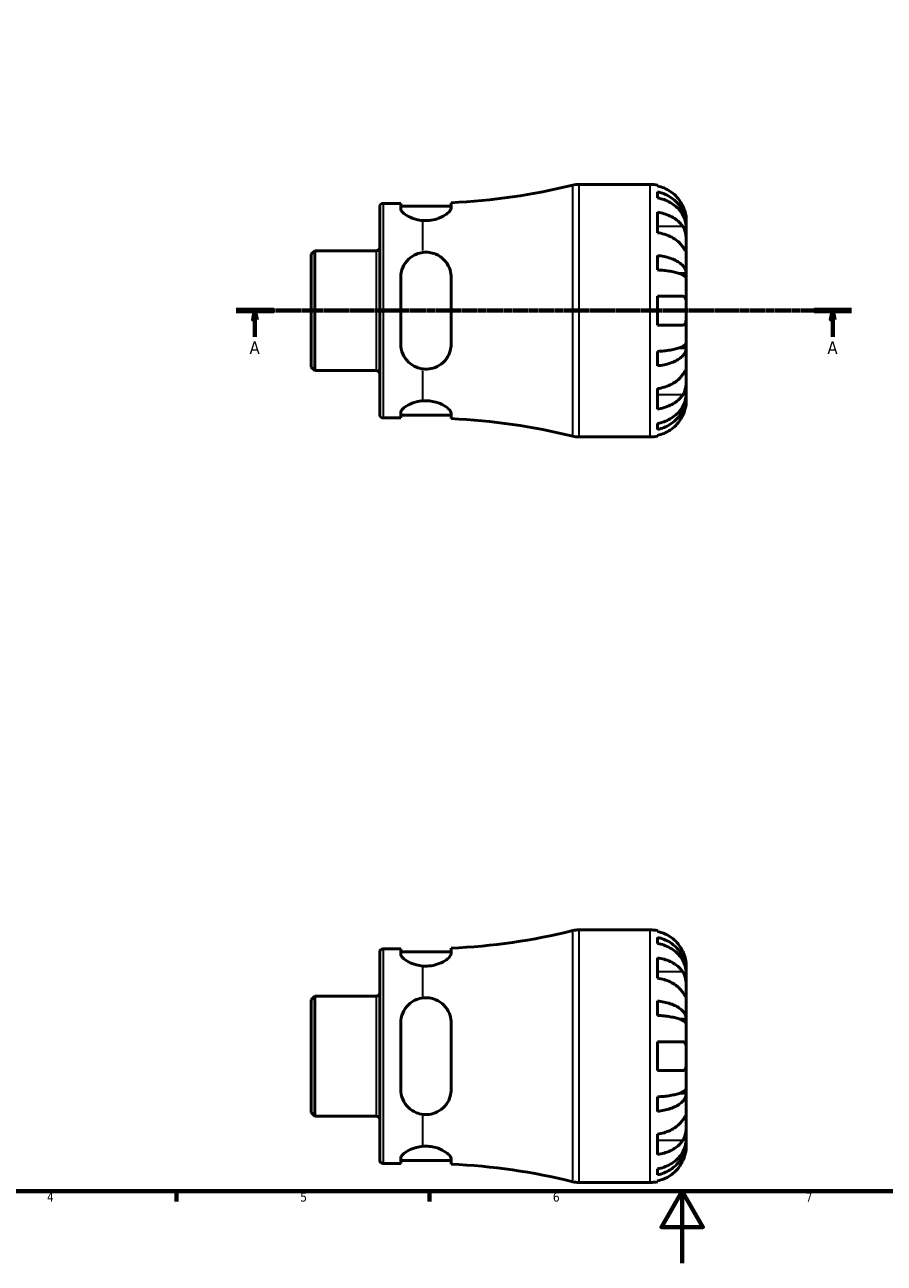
# Model space of a CAD drawing. Header units: millimetres. Extents: x 0 to 905, y 0 to 594.
# Tile 2 of 5: x 238 to 477, y 0 to 343. Entities that reach past the tile are written whole.
import ezdxf

# ---------------------------------------------------------------- set-up
doc = ezdxf.new("R2010")
doc.units = ezdxf.units.MM
doc.linetypes.add('CHAIN', pattern=[0.7087, 0.4724, -0.0591, 0.1181, -0.0591])
for name, color, linetype, lineweight in [('Border (ISO)', 7, 'Continuous', 70), ('Section Line (ISO)', 7, 'CHAIN', 70), ('Visible (ISO)', 7, 'Continuous', 50), ('Visible Narrow (ISO)', 7, 'Continuous', 35)]:
    doc.layers.add(name, color=color, linetype=linetype, lineweight=lineweight)
doc.styles.add('Label Text (ISO)', font='tahoma.ttf')
doc.styles.add('Note Text (ISO)', font='tahoma.ttf')

# ---------------------------------------------------------------- blocks, each defined once
blk = doc.blocks.new('Borders Default Border')
at = {"layer": 'Border (ISO)'}
for p, q in [((280.33, 20), (280.33, 17.1)), ((350.42, 20), (350.42, 17.1))]:
    blk.add_line(p, q, dxfattribs=at)
at = {"layer": 'Border (ISO)', "flags": 128}
for points in [[(20, 20), (20, 574), (821, 574), (821, 20), (20, 20)], [(420.5, 0), (420.5, 20), (414.73, 10), (426.27, 10), (420.5, 20)]]:
    blk.add_lwpolyline(points, dxfattribs=at)
at = {"layer": 'Border (ISO)', "color": 232, "true_color": 0xca0064, "char_height": 2.5, "attachment_point": 7, "style": 'Note Text (ISO)'}
for s, insert in [('4', (244.42, 17.1)), ('5', (314.64, 17.05)), ('6', (384.66, 17.05)), ('7', (454.77, 17.1))]:
    blk.add_mtext(s, dxfattribs=dict(at, insert=insert))
blk = doc.blocks.new('2dTransSection0')
at = {"layer": 'Section Line (ISO)', "linetype": 'CHAIN'}
blk.add_line((296.84, 264.06), (467.47, 264.06), dxfattribs=at)
at = {"layer": 'Section Line (ISO)', "linetype": 'Continuous', "lineweight": 140}
for p, q in [((296.84, 264.06), (307.26, 264.06)), ((457.05, 264.06), (467.47, 264.06))]:
    blk.add_line(p, q, dxfattribs=at)
at = {"layer": 'Section Line (ISO)', "linetype": 'Continuous'}
for p, q in [((302.05, 264.06), (301.55, 261.56)), ((301.55, 261.56), (302.55, 261.56)), ((302.05, 261.56), (302.05, 264.06)), ((302.55, 261.56), (302.05, 264.06)), ((302.05, 256.83), (302.05, 261.56)), ((462.26, 264.06), (461.76, 261.56)), ((461.76, 261.56), (462.76, 261.56)), ((462.26, 261.56), (462.26, 264.06)), ((462.76, 261.56), (462.26, 264.06)), ((462.26, 256.83), (462.26, 261.56))]:
    blk.add_line(p, q, dxfattribs=at)
at = {"layer": 'Section Line (ISO)', "linetype": 'Continuous', "flags": 128}
for points in [[(302.55, 261.56), (302.05, 264.06), (301.55, 261.56), (302.55, 261.56)], [(462.76, 261.56), (462.26, 264.06), (461.76, 261.56), (462.76, 261.56)]]:
    blk.add_lwpolyline(points, dxfattribs=at)
at = {"layer": 'Section Line (ISO)'}
for points in [[(302.55, 261.56), (302.05, 264.06), (301.55, 261.56), (302.55, 261.56)], [(462.76, 261.56), (462.26, 264.06), (461.76, 261.56), (462.76, 261.56)]]:
    blk.add_solid(points, dxfattribs=at)
at = {"layer": 'Section Line (ISO)', "char_height": 3.5, "attachment_point": 7, "style": 'Label Text (ISO)'}
for insert in [(300.57, 252.06), (460.77, 252.06)]:
    blk.add_mtext('A', dxfattribs=dict(at, insert=insert))

msp = doc.modelspace()

# ---------------------------------------------------------------- linework, layer by layer
at = {"layer": 'Visible (ISO)'}
for p, q in [((391.853, 299.055), (411.654, 299.055)), ((413.654, 298.853), (413.654, 298.622)), ((413.654, 296.972), (413.654, 295.312)), ((336.654, 235.23), (336.654, 292.88)), ((337.579, 293.805), (342.479, 293.805)), ((342.479, 293.805), (342.479, 292.347)), ((342.479, 293.005), (356.479, 293.005)), ((356.479, 292.533), (356.479, 293.982)), ((413.654, 291.326), (413.654, 285.67)), ((421.654, 287.447), (421.654, 289.055)), ((421.654, 287.447), (421.629, 287.447)), ((421.654, 286.834), (421.654, 287.447)), ((421.654, 281.733), (421.654, 286.834)), ((421.654, 274.356), (421.654, 281.733)), ((317.654, 279.682), (318.651, 280.68)), ((317.654, 248.428), (317.654, 279.682)), ((318.651, 280.68), (335.729, 280.68)), ((318.651, 280.68), (318.651, 247.431)), ((413.654, 279.35), (413.654, 275.342)), ((342.479, 273.255), (342.479, 254.855)), ((356.479, 254.855), (356.479, 273.255)), ((421.654, 274.356), (419.745, 274.356)), ((421.654, 272.878), (421.654, 274.356)), ((421.654, 264.055), (421.654, 272.878)), ((413.654, 268.055), (413.654, 260.055)), ((421.654, 255.232), (421.654, 264.055)), ((421.654, 253.754), (421.654, 255.232)), ((413.654, 252.769), (413.654, 248.76)), ((421.654, 253.754), (419.745, 253.754)), ((421.654, 246.378), (421.654, 253.754)), ((317.654, 248.428), (318.651, 247.431)), ((318.651, 247.431), (335.729, 247.431)), ((421.654, 241.276), (421.654, 246.378)), ((413.654, 242.441), (413.654, 236.784)), ((421.654, 240.664), (421.629, 240.664)), ((421.654, 240.664), (421.654, 241.276)), ((421.654, 239.055), (421.654, 240.664)), ((337.579, 234.305), (342.479, 234.305)), ((342.479, 235.763), (342.479, 234.305)), ((342.479, 235.105), (356.479, 235.105)), ((356.479, 234.129), (356.479, 235.578)), ((413.654, 232.799), (413.654, 231.138)), ((391.853, 229.055), (411.654, 229.055)), ((413.654, 229.488), (413.654, 229.257)), ((391.853, 92.401), (411.654, 92.401)), ((413.654, 92.199), (413.654, 91.968)), ((413.654, 90.318), (413.654, 88.657)), ((336.654, 28.576), (336.654, 86.226)), ((337.579, 87.151), (342.479, 87.151)), ((342.479, 87.151), (342.479, 85.693)), ((342.479, 86.351), (356.479, 86.351)), ((356.479, 85.878), (356.479, 87.328)), ((413.654, 84.672), (413.654, 79.015)), ((421.654, 80.792), (421.654, 82.401)), ((421.654, 80.792), (421.629, 80.792)), ((421.654, 80.18), (421.654, 80.792)), ((421.654, 75.079), (421.654, 80.18)), ((317.654, 73.028), (318.651, 74.025)), ((317.654, 41.774), (317.654, 73.028)), ((318.651, 74.025), (335.729, 74.025)), ((318.651, 74.025), (318.651, 40.776)), ((413.654, 72.696), (413.654, 68.687)), ((421.654, 67.702), (421.654, 75.079)), ((342.479, 66.601), (342.479, 48.201)), ((356.479, 48.201), (356.479, 66.601)), ((421.654, 67.702), (419.745, 67.702)), ((421.654, 66.224), (421.654, 67.702)), ((421.654, 57.401), (421.654, 66.224)), ((413.654, 61.401), (413.654, 53.401)), ((421.654, 48.578), (421.654, 57.401)), ((421.654, 47.1), (421.654, 48.578)), ((413.654, 46.114), (413.654, 42.106)), ((421.654, 47.1), (419.745, 47.1)), ((421.654, 39.723), (421.654, 47.1)), ((317.654, 41.774), (318.651, 40.776)), ((318.651, 40.776), (335.729, 40.776)), ((421.654, 34.622), (421.654, 39.723)), ((413.654, 35.787), (413.654, 30.13)), ((421.654, 34.01), (421.654, 34.622)), ((421.654, 34.01), (421.629, 34.01)), ((421.654, 32.401), (421.654, 34.01)), ((337.579, 27.651), (342.479, 27.651)), ((342.479, 29.109), (342.479, 27.651)), ((342.479, 28.451), (356.479, 28.451)), ((356.479, 27.474), (356.479, 28.923)), ((413.654, 26.145), (413.654, 24.484)), ((391.853, 22.401), (411.654, 22.401)), ((413.654, 22.834), (413.654, 22.603))]:
    msp.add_line(p, q, dxfattribs=at)
for centre, radius, start, end in [((348.654, 467.161), 173.356, 272.58711, 283.85834), ((391.853, 292.055), 7, 90, 103.85834), ((411.654, 289.055), 10, 78.46304, 90), ((337.579, 292.88), 0.925, 90, 180), ((335.729, 281.605), 0.925, 270, 0), ((335.729, 246.506), 0.925, 0, 90), ((337.579, 235.23), 0.925, 180, 270), ((348.654, 60.949), 173.356, 76.14166, 87.41289), ((391.853, 236.055), 7, 256.14166, 270), ((411.654, 239.055), 10, 270, 281.53696), ((348.654, 260.507), 173.356, 272.58711, 283.85834), ((391.853, 85.401), 7, 90, 103.85834), ((411.654, 82.401), 10, 78.46304, 90), ((337.579, 86.226), 0.925, 90, 180), ((335.729, 74.95), 0.925, 270, 0), ((335.729, 39.851), 0.925, 0, 90), ((337.579, 28.576), 0.925, 180, 270), ((348.654, -145.705), 173.356, 76.14166, 87.41289), ((391.853, 29.401), 7, 256.14166, 270), ((411.654, 32.401), 10, 270, 281.53696)]:
    msp.add_arc(centre, radius, start, end, dxfattribs=at)
for points, knots in [([(420.694, 293.055), (420.489, 293.494), (420.241, 293.938), (419.585, 294.925), (419.15, 295.449), (418.276, 296.326), (417.757, 296.761), (416.639, 297.512), (416.04, 297.827), (414.917, 298.294), (414.293, 298.491), (413.654, 298.622)], [4.90264375, 4.90264375, 4.90264375, 4.90264375, 5.04224508, 5.04224508, 5.22854914, 5.22854914, 5.41380406, 5.41380406, 5.59905898, 5.59905898, 5.77859995, 5.77859995, 5.77859995, 5.77859995]), ([(413.654, 296.972), (414.295, 296.845), (414.921, 296.654), (416.046, 296.202), (416.645, 295.897), (417.764, 295.172), (418.283, 294.752), (419.156, 293.905), (419.59, 293.4), (420.339, 292.313), (420.653, 291.731), (421.127, 290.621), (421.329, 289.991), (421.593, 288.705), (421.654, 288.048), (421.654, 287.447)], [0.1897184, 0.1897184, 0.1897184, 0.1897184, 0.3698032, 0.3698032, 0.5549844, 0.5549844, 0.7401655, 0.7401655, 0.9258164, 0.9258164, 1.1114673, 1.1114673, 1.2978252, 1.2978252, 1.484183, 1.484183, 1.484183, 1.484183]), ([(421.654, 286.834), (421.654, 287.369), (421.593, 287.954), (421.329, 289.099), (421.127, 289.659), (420.653, 290.647), (420.339, 291.165), (419.59, 292.133), (419.156, 292.582), (418.283, 293.336), (417.764, 293.71), (416.645, 294.355), (416.046, 294.626), (414.921, 295.028), (414.295, 295.199), (413.654, 295.312)], [4.4593823, 4.4593823, 4.4593823, 4.4593823, 4.6457401, 4.6457401, 4.832098, 4.832098, 5.0177489, 5.0177489, 5.2033998, 5.2033998, 5.388581, 5.388581, 5.5737621, 5.5737621, 5.753847, 5.753847, 5.753847, 5.753847]), ([(348.654, 289.039), (348.029, 289.087), (347.403, 289.192), (345.976, 289.555), (345.218, 289.862), (343.972, 290.517), (343.415, 290.916), (342.668, 291.683), (342.479, 292.049), (342.479, 292.347)], [0.0816161, 0.0816161, 0.0816161, 0.0816161, 0.2659237, 0.2659237, 0.5318473, 0.5318473, 0.8207988, 0.8207988, 1.1097502, 1.1097502, 1.1097502, 1.1097502]), ([(356.479, 292.533), (356.479, 292.524), (356.479, 292.515), (356.471, 292.303), (356.381, 292.077), (355.99, 291.504), (355.624, 291.145), (354.596, 290.399), (353.904, 290.012), (352.43, 289.442), (351.693, 289.237), (350.167, 289.01), (349.409, 288.981), (348.654, 289.039)], [-1.2447424, -1.2447424, -1.2447424, -1.2447424, -1.236165, -1.236165, -1.0407477, -1.0407477, -0.7723508, -0.7723508, -0.4726253, -0.4726253, -0.2286933, -0.2286933, 0, 0, 0, 0]), ([(421.654, 289.055), (421.654, 289.055), (421.654, 289.108), (421.65, 289.331), (421.644, 289.513), (421.601, 289.984), (421.566, 290.265), (421.453, 290.862), (421.383, 291.164), (421.232, 291.682), (421.166, 291.886), (421.025, 292.28), (420.951, 292.468), (420.816, 292.789), (420.756, 292.923), (420.694, 293.055)], [0, 0, 0, 0, 0.11274969, 0.11274969, 0.24046199, 0.24046199, 0.3630761, 0.3630761, 0.46982648, 0.46982648, 0.53680834, 0.53680834, 0.59738122, 0.59738122, 0.64072731, 0.64072731, 0.64072731, 0.64072731]), ([(413.654, 291.326), (414.293, 291.234), (414.917, 291.094), (416.04, 290.764), (416.639, 290.541), (417.757, 290.01), (418.276, 289.703), (419.15, 289.082), (419.585, 288.712), (420.241, 288.014), (420.489, 287.7), (420.694, 287.39)], [0.18972425, 0.18972425, 0.18972425, 0.18972425, 0.36926522, 0.36926522, 0.55452014, 0.55452014, 0.73977506, 0.73977506, 0.92607912, 0.92607912, 1.06568045, 1.06568045, 1.06568045, 1.06568045]), ([(420.694, 281.733), (420.489, 282.043), (420.241, 282.357), (419.585, 283.055), (419.15, 283.425), (418.276, 284.046), (417.757, 284.353), (416.639, 284.884), (416.04, 285.107), (414.917, 285.437), (414.293, 285.577), (413.654, 285.67)], [4.90264375, 4.90264375, 4.90264375, 4.90264375, 5.04224508, 5.04224508, 5.22854914, 5.22854914, 5.41380406, 5.41380406, 5.59905898, 5.59905898, 5.77859995, 5.77859995, 5.77859995, 5.77859995]), ([(420.694, 287.39), (420.752, 287.302), (420.809, 287.209), (420.97, 286.915), (421.067, 286.7), (421.243, 286.226), (421.319, 285.966), (421.471, 285.311), (421.531, 284.91), (421.621, 284.002), (421.64, 283.505), (421.656, 282.551), (421.654, 282.107), (421.654, 281.733)], [-0.64434498, -0.64434498, -0.64434498, -0.64434498, -0.60308586, -0.60308586, -0.52007987, -0.52007987, -0.43273909, -0.43273909, -0.31000661, -0.31000661, -0.15868997, -0.15868997, 0, 0, 0, 0]), ([(421.654, 281.733), (421.654, 281.523), (421.654, 281.338), (421.652, 281.011), (421.65, 280.874), (421.632, 280.633), (421.611, 280.562), (421.524, 280.56), (421.461, 280.622), (421.305, 280.825), (421.228, 280.935), (421.05, 281.197), (420.951, 281.346), (420.794, 281.582), (420.745, 281.656), (420.694, 281.733)], [0, 0, 0, 0, 0.08884908, 0.08884908, 0.18379648, 0.18379648, 0.31419699, 0.31419699, 0.43784665, 0.43784665, 0.52411276, 0.52411276, 0.60765264, 0.60765264, 0.6434969, 0.6434969, 0.6434969, 0.6434969]), ([(342.479, 273.255), (342.479, 274.171), (342.668, 275.131), (343.415, 276.879), (343.972, 277.67), (345.218, 278.87), (345.976, 279.384), (347.403, 279.97), (348.029, 280.132), (348.654, 280.206)], [1.068423, 1.068423, 1.068423, 1.068423, 1.3573744, 1.3573744, 1.6463258, 1.6463258, 1.9122495, 1.9122495, 2.0965571, 2.0965571, 2.0965571, 2.0965571]), ([(348.654, 280.206), (349.24, 280.276), (349.831, 280.271), (351.033, 280.109), (351.627, 279.945), (353.054, 279.346), (353.821, 278.819), (355.106, 277.52), (355.619, 276.742), (356.242, 275.204), (356.413, 274.475), (356.474, 273.567), (356.479, 273.411), (356.479, 273.255)], [-1.4114267, -1.4114267, -1.4114267, -1.4114267, -1.2332088, -1.2332088, -1.0445969, -1.0445969, -0.7517034, -0.7517034, -0.451668, -0.451668, -0.2125726, -0.2125726, -0.1632526, -0.1632526, -0.1632526, -0.1632526]), ([(413.654, 279.35), (414.295, 279.283), (414.921, 279.183), (416.046, 278.946), (416.645, 278.787), (417.764, 278.407), (418.283, 278.186), (419.156, 277.742), (419.59, 277.477), (420.339, 276.908), (420.653, 276.602), (421.127, 276.021), (421.329, 275.691), (421.593, 275.016), (421.654, 274.672), (421.654, 274.356)], [0.1897184, 0.1897184, 0.1897184, 0.1897184, 0.3698032, 0.3698032, 0.5549844, 0.5549844, 0.7401655, 0.7401655, 0.9258164, 0.9258164, 1.1114673, 1.1114673, 1.2978252, 1.2978252, 1.484183, 1.484183, 1.484183, 1.484183]), ([(421.654, 272.878), (421.654, 273.034), (421.593, 273.204), (421.329, 273.536), (421.127, 273.699), (420.653, 273.986), (420.339, 274.137), (419.59, 274.418), (419.156, 274.549), (418.283, 274.768), (417.764, 274.876), (416.645, 275.064), (416.046, 275.143), (414.921, 275.259), (414.295, 275.309), (413.654, 275.342)], [4.4593823, 4.4593823, 4.4593823, 4.4593823, 4.6457401, 4.6457401, 4.832098, 4.832098, 5.0177489, 5.0177489, 5.2033998, 5.2033998, 5.388581, 5.388581, 5.5737621, 5.5737621, 5.753847, 5.753847, 5.753847, 5.753847]), ([(413.654, 268.055), (414.293, 268.055), (414.917, 268.055), (416.04, 268.055), (416.639, 268.055), (417.757, 268.055), (418.276, 268.055), (419.15, 268.055), (419.585, 268.055), (420.241, 268.055), (420.489, 268.055), (420.694, 268.055)], [0.18972425, 0.18972425, 0.18972425, 0.18972425, 0.36926522, 0.36926522, 0.55452014, 0.55452014, 0.73977506, 0.73977506, 0.92607912, 0.92607912, 1.06568045, 1.06568045, 1.06568045, 1.06568045]), ([(420.694, 268.055), (420.763, 268.055), (420.828, 268.047), (420.989, 268.004), (421.078, 267.956), (421.244, 267.809), (421.318, 267.705), (421.47, 267.382), (421.531, 267.135), (421.622, 266.48), (421.64, 266.058), (421.656, 265.107), (421.654, 264.583), (421.654, 264.055)], [-0.64008532, -0.64008532, -0.64008532, -0.64008532, -0.59222185, -0.59222185, -0.51595037, -0.51595037, -0.43235608, -0.43235608, -0.30863031, -0.30863031, -0.15844955, -0.15844955, 0, 0, 0, 0]), ([(421.654, 264.055), (421.654, 263.717), (421.654, 263.381), (421.651, 262.696), (421.647, 262.352), (421.615, 261.587), (421.578, 261.199), (421.448, 260.678), (421.379, 260.507), (421.222, 260.277), (421.144, 260.202), (420.964, 260.095), (420.862, 260.065), (420.732, 260.056), (420.713, 260.055), (420.694, 260.055)], [-2.77804136, -2.77804136, -2.77804136, -2.77804136, -2.67672151, -2.67672151, -2.56558131, -2.56558131, -2.40960112, -2.40960112, -2.30519389, -2.30519389, -2.22617552, -2.22617552, -2.14450488, -2.14450488, -2.1308178, -2.1308178, -2.1308178, -2.1308178]), ([(420.694, 260.055), (420.489, 260.055), (420.241, 260.055), (419.585, 260.055), (419.15, 260.055), (418.276, 260.055), (417.757, 260.055), (416.639, 260.055), (416.04, 260.055), (414.917, 260.055), (414.293, 260.055), (413.654, 260.055)], [4.90264375, 4.90264375, 4.90264375, 4.90264375, 5.04224508, 5.04224508, 5.22854914, 5.22854914, 5.41380406, 5.41380406, 5.59905898, 5.59905898, 5.77859995, 5.77859995, 5.77859995, 5.77859995]), ([(348.654, 247.904), (348.029, 247.978), (347.403, 248.14), (345.976, 248.727), (345.218, 249.24), (343.972, 250.441), (343.415, 251.231), (342.668, 252.98), (342.479, 253.939), (342.479, 254.855)], [0.0816161, 0.0816161, 0.0816161, 0.0816161, 0.2659237, 0.2659237, 0.5318473, 0.5318473, 0.8207988, 0.8207988, 1.1097502, 1.1097502, 1.1097502, 1.1097502]), ([(356.479, 254.855), (356.479, 254.828), (356.479, 254.801), (356.471, 254.152), (356.381, 253.542), (355.99, 252.153), (355.623, 251.402), (354.596, 249.99), (353.903, 249.348), (352.429, 248.461), (351.693, 248.166), (350.167, 247.848), (349.409, 247.814), (348.654, 247.904)], [-1.2447743, -1.2447743, -1.2447743, -1.2447743, -1.2361828, -1.2361828, -1.0407462, -1.0407462, -0.7723354, -0.7723354, -0.4726208, -0.4726208, -0.2286946, -0.2286946, -0.0000316, -0.0000316, -0.0000316, -0.0000316]), ([(413.654, 252.769), (414.295, 252.802), (414.921, 252.851), (416.046, 252.968), (416.645, 253.047), (417.764, 253.234), (418.283, 253.343), (419.156, 253.562), (419.59, 253.692), (420.339, 253.974), (420.653, 254.124), (421.127, 254.411), (421.329, 254.574), (421.593, 254.907), (421.654, 255.077), (421.654, 255.232)], [0.1897184, 0.1897184, 0.1897184, 0.1897184, 0.3698032, 0.3698032, 0.5549844, 0.5549844, 0.7401655, 0.7401655, 0.9258164, 0.9258164, 1.1114673, 1.1114673, 1.2978252, 1.2978252, 1.484183, 1.484183, 1.484183, 1.484183]), ([(421.654, 253.754), (421.654, 253.439), (421.593, 253.094), (421.329, 252.42), (421.127, 252.09), (420.653, 251.508), (420.339, 251.203), (419.59, 250.633), (419.156, 250.368), (418.283, 249.924), (417.764, 249.704), (416.645, 249.324), (416.046, 249.164), (414.921, 248.927), (414.295, 248.827), (413.654, 248.76)], [4.4593823, 4.4593823, 4.4593823, 4.4593823, 4.6457401, 4.6457401, 4.832098, 4.832098, 5.0177489, 5.0177489, 5.2033998, 5.2033998, 5.388581, 5.388581, 5.5737621, 5.5737621, 5.753847, 5.753847, 5.753847, 5.753847]), ([(420.694, 246.378), (420.752, 246.466), (420.809, 246.55), (420.97, 246.793), (421.067, 246.939), (421.243, 247.197), (421.319, 247.305), (421.471, 247.498), (421.531, 247.555), (421.621, 247.541), (421.64, 247.44), (421.656, 247.047), (421.654, 246.752), (421.654, 246.378)], [-0.64434498, -0.64434498, -0.64434498, -0.64434498, -0.60308586, -0.60308586, -0.52007987, -0.52007987, -0.43273909, -0.43273909, -0.31000661, -0.31000661, -0.15868997, -0.15868997, 0, 0, 0, 0]), ([(413.654, 242.441), (414.293, 242.534), (414.917, 242.673), (416.04, 243.003), (416.639, 243.226), (417.757, 243.757), (418.276, 244.065), (419.15, 244.685), (419.585, 245.056), (420.241, 245.753), (420.489, 246.068), (420.694, 246.378)], [0.18972425, 0.18972425, 0.18972425, 0.18972425, 0.36926522, 0.36926522, 0.55452014, 0.55452014, 0.73977506, 0.73977506, 0.92607912, 0.92607912, 1.06568045, 1.06568045, 1.06568045, 1.06568045]), ([(421.654, 246.378), (421.654, 246.168), (421.654, 245.936), (421.652, 245.418), (421.65, 245.132), (421.632, 244.421), (421.611, 243.991), (421.524, 243.149), (421.461, 242.746), (421.305, 242.094), (421.228, 241.84), (421.05, 241.37), (420.951, 241.156), (420.794, 240.877), (420.745, 240.797), (420.694, 240.721)], [0, 0, 0, 0, 0.08884908, 0.08884908, 0.18379648, 0.18379648, 0.31419699, 0.31419699, 0.43784665, 0.43784665, 0.52411276, 0.52411276, 0.60765264, 0.60765264, 0.6434969, 0.6434969, 0.6434969, 0.6434969]), ([(413.654, 232.799), (414.295, 232.912), (414.921, 233.082), (416.046, 233.484), (416.645, 233.755), (417.764, 234.4), (418.283, 234.775), (419.156, 235.528), (419.59, 235.978), (420.339, 236.945), (420.653, 237.464), (421.127, 238.451), (421.329, 239.011), (421.593, 240.156), (421.654, 240.741), (421.654, 241.276)], [0.1897184, 0.1897184, 0.1897184, 0.1897184, 0.3698032, 0.3698032, 0.5549844, 0.5549844, 0.7401655, 0.7401655, 0.9258164, 0.9258164, 1.1114673, 1.1114673, 1.2978252, 1.2978252, 1.484183, 1.484183, 1.484183, 1.484183]), ([(420.694, 240.721), (420.489, 240.411), (420.241, 240.096), (419.585, 239.399), (419.15, 239.028), (418.276, 238.408), (417.757, 238.1), (416.639, 237.569), (416.04, 237.346), (414.917, 237.016), (414.293, 236.877), (413.654, 236.784)], [4.90264375, 4.90264375, 4.90264375, 4.90264375, 5.04224508, 5.04224508, 5.22854914, 5.22854914, 5.41380406, 5.41380406, 5.59905898, 5.59905898, 5.77859995, 5.77859995, 5.77859995, 5.77859995]), ([(421.654, 240.664), (421.654, 240.062), (421.593, 239.406), (421.329, 238.119), (421.127, 237.489), (420.653, 236.38), (420.339, 235.798), (419.59, 234.71), (419.156, 234.206), (418.283, 233.359), (417.764, 232.938), (416.645, 232.213), (416.046, 231.908), (414.921, 231.457), (414.295, 231.266), (413.654, 231.138)], [4.4593823, 4.4593823, 4.4593823, 4.4593823, 4.6457401, 4.6457401, 4.832098, 4.832098, 5.0177489, 5.0177489, 5.2033998, 5.2033998, 5.388581, 5.388581, 5.5737621, 5.5737621, 5.753847, 5.753847, 5.753847, 5.753847]), ([(342.479, 235.763), (342.479, 236.061), (342.668, 236.427), (343.415, 237.194), (343.972, 237.594), (345.218, 238.248), (345.976, 238.555), (347.403, 238.919), (348.029, 239.023), (348.654, 239.071)], [1.068423, 1.068423, 1.068423, 1.068423, 1.3573744, 1.3573744, 1.6463258, 1.6463258, 1.9122495, 1.9122495, 2.0965571, 2.0965571, 2.0965571, 2.0965571]), ([(348.654, 239.071), (349.24, 239.116), (349.831, 239.109), (351.033, 238.99), (351.627, 238.873), (353.054, 238.469), (353.821, 238.129), (355.106, 237.383), (355.619, 236.975), (356.242, 236.284), (356.413, 235.993), (356.474, 235.68), (356.479, 235.628), (356.479, 235.578)], [-1.4114267, -1.4114267, -1.4114267, -1.4114267, -1.2332088, -1.2332088, -1.0445969, -1.0445969, -0.7517034, -0.7517034, -0.451668, -0.451668, -0.2125726, -0.2125726, -0.1632526, -0.1632526, -0.1632526, -0.1632526]), ([(420.694, 235.055), (420.763, 235.202), (420.828, 235.35), (420.989, 235.735), (421.078, 235.972), (421.244, 236.463), (421.318, 236.714), (421.47, 237.313), (421.531, 237.641), (421.622, 238.276), (421.64, 238.554), (421.656, 238.951), (421.654, 239.055), (421.654, 239.055)], [-0.64008532, -0.64008532, -0.64008532, -0.64008532, -0.59222185, -0.59222185, -0.51595037, -0.51595037, -0.43235608, -0.43235608, -0.30863031, -0.30863031, -0.15844955, -0.15844955, 0, 0, 0, 0]), ([(413.654, 229.488), (414.293, 229.619), (414.917, 229.817), (416.04, 230.283), (416.639, 230.599), (417.757, 231.349), (418.276, 231.784), (419.15, 232.662), (419.585, 233.186), (420.241, 234.172), (420.489, 234.617), (420.694, 235.055)], [0.18972425, 0.18972425, 0.18972425, 0.18972425, 0.36926522, 0.36926522, 0.55452014, 0.55452014, 0.73977506, 0.73977506, 0.92607912, 0.92607912, 1.06568045, 1.06568045, 1.06568045, 1.06568045]), ([(420.694, 86.401), (420.489, 86.839), (420.241, 87.284), (419.585, 88.27), (419.15, 88.794), (418.276, 89.672), (417.757, 90.107), (416.639, 90.857), (416.04, 91.173), (414.917, 91.64), (414.293, 91.837), (413.654, 91.968)], [4.90264375, 4.90264375, 4.90264375, 4.90264375, 5.04224508, 5.04224508, 5.22854914, 5.22854914, 5.41380406, 5.41380406, 5.59905898, 5.59905898, 5.77859995, 5.77859995, 5.77859995, 5.77859995]), ([(413.654, 90.318), (414.295, 90.191), (414.921, 89.999), (416.046, 89.548), (416.645, 89.243), (417.764, 88.518), (418.283, 88.098), (419.156, 87.251), (419.59, 86.746), (420.339, 85.659), (420.653, 85.076), (421.127, 83.967), (421.329, 83.337), (421.593, 82.051), (421.654, 81.394), (421.654, 80.792)], [0.1897184, 0.1897184, 0.1897184, 0.1897184, 0.3698032, 0.3698032, 0.5549844, 0.5549844, 0.7401655, 0.7401655, 0.9258164, 0.9258164, 1.1114673, 1.1114673, 1.2978252, 1.2978252, 1.484183, 1.484183, 1.484183, 1.484183]), ([(356.479, 85.878), (356.479, 85.87), (356.479, 85.861), (356.471, 85.649), (356.381, 85.422), (355.99, 84.849), (355.623, 84.49), (354.596, 83.744), (353.903, 83.357), (352.429, 82.787), (351.693, 82.583), (350.167, 82.356), (349.409, 82.327), (348.654, 82.385)], [-1.2447743, -1.2447743, -1.2447743, -1.2447743, -1.2361828, -1.2361828, -1.0407462, -1.0407462, -0.7723354, -0.7723354, -0.4726208, -0.4726208, -0.2286946, -0.2286946, -0.0000316, -0.0000316, -0.0000316, -0.0000316]), ([(421.654, 80.18), (421.654, 80.715), (421.593, 81.3), (421.329, 82.445), (421.127, 83.005), (420.653, 83.993), (420.339, 84.511), (419.59, 85.478), (419.156, 85.928), (418.283, 86.682), (417.764, 87.056), (416.645, 87.701), (416.046, 87.972), (414.921, 88.374), (414.295, 88.544), (413.654, 88.657)], [4.4593823, 4.4593823, 4.4593823, 4.4593823, 4.6457401, 4.6457401, 4.832098, 4.832098, 5.0177489, 5.0177489, 5.2033998, 5.2033998, 5.388581, 5.388581, 5.5737621, 5.5737621, 5.753847, 5.753847, 5.753847, 5.753847]), ([(421.654, 82.401), (421.654, 82.401), (421.654, 82.444), (421.651, 82.621), (421.647, 82.763), (421.615, 83.211), (421.578, 83.555), (421.448, 84.231), (421.379, 84.523), (421.222, 85.062), (421.144, 85.3), (420.964, 85.786), (420.862, 86.034), (420.732, 86.319), (420.713, 86.36), (420.694, 86.401)], [-2.77804136, -2.77804136, -2.77804136, -2.77804136, -2.67672151, -2.67672151, -2.56558131, -2.56558131, -2.40960112, -2.40960112, -2.30519389, -2.30519389, -2.22617552, -2.22617552, -2.14450488, -2.14450488, -2.1308178, -2.1308178, -2.1308178, -2.1308178]), ([(348.654, 82.385), (348.029, 82.433), (347.403, 82.538), (345.976, 82.901), (345.218, 83.208), (343.972, 83.863), (343.415, 84.262), (342.668, 85.029), (342.479, 85.395), (342.479, 85.693)], [0.0816161, 0.0816161, 0.0816161, 0.0816161, 0.2659237, 0.2659237, 0.5318473, 0.5318473, 0.8207988, 0.8207988, 1.1097502, 1.1097502, 1.1097502, 1.1097502]), ([(413.654, 84.672), (414.293, 84.579), (414.917, 84.44), (416.04, 84.11), (416.639, 83.887), (417.757, 83.356), (418.276, 83.049), (419.15, 82.428), (419.585, 82.057), (420.241, 81.36), (420.489, 81.045), (420.694, 80.735)], [0.18972425, 0.18972425, 0.18972425, 0.18972425, 0.36926522, 0.36926522, 0.55452014, 0.55452014, 0.73977506, 0.73977506, 0.92607912, 0.92607912, 1.06568045, 1.06568045, 1.06568045, 1.06568045]), ([(420.694, 75.079), (420.489, 75.389), (420.241, 75.703), (419.585, 76.401), (419.15, 76.771), (418.276, 77.392), (417.757, 77.699), (416.639, 78.23), (416.04, 78.453), (414.917, 78.783), (414.293, 78.922), (413.654, 79.015)], [4.90264375, 4.90264375, 4.90264375, 4.90264375, 5.04224508, 5.04224508, 5.22854914, 5.22854914, 5.41380406, 5.41380406, 5.59905898, 5.59905898, 5.77859995, 5.77859995, 5.77859995, 5.77859995]), ([(420.694, 80.735), (420.752, 80.648), (420.809, 80.555), (420.97, 80.261), (421.067, 80.046), (421.243, 79.572), (421.319, 79.312), (421.471, 78.657), (421.531, 78.256), (421.621, 77.348), (421.64, 76.851), (421.656, 75.897), (421.654, 75.453), (421.654, 75.079)], [-0.64434498, -0.64434498, -0.64434498, -0.64434498, -0.60308586, -0.60308586, -0.52007987, -0.52007987, -0.43273909, -0.43273909, -0.31000661, -0.31000661, -0.15868997, -0.15868997, 0, 0, 0, 0]), ([(342.479, 66.601), (342.479, 67.517), (342.668, 68.476), (343.415, 70.225), (343.972, 71.015), (345.218, 72.216), (345.976, 72.729), (347.403, 73.316), (348.029, 73.478), (348.654, 73.552)], [1.068423, 1.068423, 1.068423, 1.068423, 1.3573744, 1.3573744, 1.6463258, 1.6463258, 1.9122495, 1.9122495, 2.0965571, 2.0965571, 2.0965571, 2.0965571]), ([(348.654, 73.552), (349.24, 73.622), (349.831, 73.617), (351.033, 73.455), (351.627, 73.291), (353.054, 72.692), (353.821, 72.165), (355.106, 70.866), (355.619, 70.087), (356.242, 68.55), (356.413, 67.82), (356.474, 66.913), (356.479, 66.757), (356.479, 66.601)], [-1.4114264, -1.4114264, -1.4114264, -1.4114264, -1.2331817, -1.2331817, -1.0445756, -1.0445756, -0.7516775, -0.7516775, -0.4516492, -0.4516492, -0.2125642, -0.2125642, -0.1632525, -0.1632525, -0.1632525, -0.1632525]), ([(413.654, 72.696), (414.295, 72.629), (414.921, 72.529), (416.046, 72.292), (416.645, 72.132), (417.764, 71.752), (418.283, 71.532), (419.156, 71.088), (419.59, 70.823), (420.339, 70.253), (420.653, 69.948), (421.127, 69.366), (421.329, 69.036), (421.593, 68.362), (421.654, 68.018), (421.654, 67.702)], [0.1897184, 0.1897184, 0.1897184, 0.1897184, 0.3698032, 0.3698032, 0.5549844, 0.5549844, 0.7401655, 0.7401655, 0.9258164, 0.9258164, 1.1114673, 1.1114673, 1.2978252, 1.2978252, 1.484183, 1.484183, 1.484183, 1.484183]), ([(421.654, 75.079), (421.654, 74.869), (421.654, 74.684), (421.652, 74.357), (421.65, 74.22), (421.632, 73.979), (421.611, 73.908), (421.524, 73.906), (421.461, 73.968), (421.305, 74.171), (421.228, 74.28), (421.05, 74.542), (420.951, 74.691), (420.794, 74.928), (420.745, 75.002), (420.694, 75.079)], [0, 0, 0, 0, 0.08884908, 0.08884908, 0.18379648, 0.18379648, 0.31419699, 0.31419699, 0.43784665, 0.43784665, 0.52411276, 0.52411276, 0.60765264, 0.60765264, 0.6434969, 0.6434969, 0.6434969, 0.6434969]), ([(421.654, 66.224), (421.654, 66.38), (421.593, 66.549), (421.329, 66.882), (421.127, 67.045), (420.653, 67.332), (420.339, 67.483), (419.59, 67.764), (419.156, 67.894), (418.283, 68.113), (417.764, 68.222), (416.645, 68.41), (416.046, 68.488), (414.921, 68.605), (414.295, 68.655), (413.654, 68.687)], [4.4593823, 4.4593823, 4.4593823, 4.4593823, 4.6457401, 4.6457401, 4.832098, 4.832098, 5.0177489, 5.0177489, 5.2033998, 5.2033998, 5.388581, 5.388581, 5.5737621, 5.5737621, 5.753847, 5.753847, 5.753847, 5.753847]), ([(413.654, 61.401), (414.293, 61.401), (414.917, 61.401), (416.04, 61.401), (416.639, 61.401), (417.757, 61.401), (418.276, 61.401), (419.15, 61.401), (419.585, 61.401), (420.241, 61.401), (420.489, 61.401), (420.694, 61.401)], [0.18972425, 0.18972425, 0.18972425, 0.18972425, 0.36926522, 0.36926522, 0.55452014, 0.55452014, 0.73977506, 0.73977506, 0.92607912, 0.92607912, 1.06568045, 1.06568045, 1.06568045, 1.06568045]), ([(420.694, 61.401), (420.787, 61.401), (420.874, 61.386), (421.03, 61.327), (421.099, 61.285), (421.238, 61.159), (421.306, 61.068), (421.463, 60.756), (421.531, 60.493), (421.622, 59.817), (421.64, 59.399), (421.656, 58.453), (421.654, 57.93), (421.654, 57.401)], [-0.64798358, -0.64798358, -0.64798358, -0.64798358, -0.58129223, -0.58129223, -0.51957432, -0.51957432, -0.44316993, -0.44316993, -0.3085364, -0.3085364, -0.15881239, -0.15881239, 0, 0, 0, 0]), ([(421.654, 57.401), (421.654, 57.025), (421.654, 56.651), (421.65, 55.882), (421.644, 55.494), (421.601, 54.805), (421.566, 54.507), (421.453, 54.037), (421.383, 53.859), (421.232, 53.638), (421.166, 53.57), (421.025, 53.472), (420.951, 53.44), (420.816, 53.408), (420.756, 53.401), (420.694, 53.401)], [0, 0, 0, 0, 0.11274969, 0.11274969, 0.24046199, 0.24046199, 0.3630761, 0.3630761, 0.46982648, 0.46982648, 0.53680834, 0.53680834, 0.59738122, 0.59738122, 0.64072731, 0.64072731, 0.64072731, 0.64072731]), ([(420.694, 53.401), (420.489, 53.401), (420.241, 53.401), (419.585, 53.401), (419.15, 53.401), (418.276, 53.401), (417.757, 53.401), (416.639, 53.401), (416.04, 53.401), (414.917, 53.401), (414.293, 53.401), (413.654, 53.401)], [4.90264375, 4.90264375, 4.90264375, 4.90264375, 5.04224508, 5.04224508, 5.22854914, 5.22854914, 5.41380406, 5.41380406, 5.59905898, 5.59905898, 5.77859995, 5.77859995, 5.77859995, 5.77859995]), ([(348.654, 41.25), (348.029, 41.324), (347.403, 41.486), (345.976, 42.072), (345.218, 42.586), (343.972, 43.786), (343.415, 44.577), (342.668, 46.325), (342.479, 47.285), (342.479, 48.201)], [0.0816161, 0.0816161, 0.0816161, 0.0816161, 0.2659237, 0.2659237, 0.5318473, 0.5318473, 0.8207988, 0.8207988, 1.1097502, 1.1097502, 1.1097502, 1.1097502]), ([(356.479, 48.201), (356.479, 48.174), (356.479, 48.146), (356.471, 47.498), (356.381, 46.888), (355.99, 45.5), (355.624, 44.748), (354.596, 43.336), (353.904, 42.694), (352.43, 41.806), (351.693, 41.512), (350.167, 41.194), (349.409, 41.16), (348.654, 41.25)], [-1.2447424, -1.2447424, -1.2447424, -1.2447424, -1.236165, -1.236165, -1.0407477, -1.0407477, -0.7723508, -0.7723508, -0.4726253, -0.4726253, -0.2286933, -0.2286933, 0, 0, 0, 0]), ([(413.654, 46.114), (414.295, 46.147), (414.921, 46.197), (416.046, 46.314), (416.645, 46.392), (417.764, 46.58), (418.283, 46.689), (419.156, 46.908), (419.59, 47.038), (420.339, 47.319), (420.653, 47.47), (421.127, 47.757), (421.329, 47.92), (421.593, 48.252), (421.654, 48.422), (421.654, 48.578)], [0.1897184, 0.1897184, 0.1897184, 0.1897184, 0.3698032, 0.3698032, 0.5549844, 0.5549844, 0.7401655, 0.7401655, 0.9258164, 0.9258164, 1.1114673, 1.1114673, 1.2978252, 1.2978252, 1.484183, 1.484183, 1.484183, 1.484183]), ([(421.654, 47.1), (421.654, 46.784), (421.593, 46.44), (421.329, 45.766), (421.127, 45.435), (420.653, 44.854), (420.339, 44.549), (419.59, 43.979), (419.156, 43.714), (418.283, 43.27), (417.764, 43.05), (416.645, 42.669), (416.046, 42.51), (414.921, 42.273), (414.295, 42.173), (413.654, 42.106)], [4.4593823, 4.4593823, 4.4593823, 4.4593823, 4.6457401, 4.6457401, 4.832098, 4.832098, 5.0177489, 5.0177489, 5.2033998, 5.2033998, 5.388581, 5.388581, 5.5737621, 5.5737621, 5.753847, 5.753847, 5.753847, 5.753847]), ([(413.654, 35.787), (414.293, 35.879), (414.917, 36.019), (416.04, 36.349), (416.639, 36.572), (417.757, 37.103), (418.276, 37.41), (419.15, 38.031), (419.585, 38.401), (420.241, 39.099), (420.489, 39.413), (420.694, 39.723)], [0.18972425, 0.18972425, 0.18972425, 0.18972425, 0.36926522, 0.36926522, 0.55452014, 0.55452014, 0.73977506, 0.73977506, 0.92607912, 0.92607912, 1.06568045, 1.06568045, 1.06568045, 1.06568045]), ([(420.694, 39.723), (420.752, 39.811), (420.809, 39.896), (420.97, 40.139), (421.067, 40.285), (421.243, 40.543), (421.319, 40.651), (421.471, 40.844), (421.531, 40.9), (421.621, 40.887), (421.64, 40.786), (421.656, 40.393), (421.654, 40.097), (421.654, 39.723)], [-0.64434498, -0.64434498, -0.64434498, -0.64434498, -0.60308586, -0.60308586, -0.52007987, -0.52007987, -0.43273909, -0.43273909, -0.31000661, -0.31000661, -0.15868997, -0.15868997, 0, 0, 0, 0]), ([(421.654, 39.723), (421.654, 39.514), (421.654, 39.282), (421.652, 38.764), (421.65, 38.477), (421.632, 37.767), (421.611, 37.336), (421.524, 36.494), (421.461, 36.091), (421.305, 35.44), (421.228, 35.185), (421.05, 34.716), (420.951, 34.502), (420.794, 34.223), (420.745, 34.143), (420.694, 34.066)], [0, 0, 0, 0, 0.08884908, 0.08884908, 0.18379648, 0.18379648, 0.31419699, 0.31419699, 0.43784665, 0.43784665, 0.52411276, 0.52411276, 0.60765264, 0.60765264, 0.6434969, 0.6434969, 0.6434969, 0.6434969]), ([(413.654, 26.145), (414.295, 26.258), (414.921, 26.428), (416.046, 26.83), (416.645, 27.101), (417.764, 27.746), (418.283, 28.12), (419.156, 28.874), (419.59, 29.324), (420.339, 30.291), (420.653, 30.809), (421.127, 31.797), (421.329, 32.357), (421.593, 33.502), (421.654, 34.087), (421.654, 34.622)], [0.1897184, 0.1897184, 0.1897184, 0.1897184, 0.3698032, 0.3698032, 0.5549844, 0.5549844, 0.7401655, 0.7401655, 0.9258164, 0.9258164, 1.1114673, 1.1114673, 1.2978252, 1.2978252, 1.484183, 1.484183, 1.484183, 1.484183]), ([(342.479, 29.109), (342.479, 29.407), (342.668, 29.773), (343.415, 30.54), (343.972, 30.939), (345.218, 31.594), (345.976, 31.901), (347.403, 32.264), (348.029, 32.369), (348.654, 32.417)], [1.068423, 1.068423, 1.068423, 1.068423, 1.3573744, 1.3573744, 1.6463258, 1.6463258, 1.9122495, 1.9122495, 2.0965571, 2.0965571, 2.0965571, 2.0965571]), ([(348.654, 32.417), (349.24, 32.462), (349.831, 32.455), (351.033, 32.336), (351.627, 32.219), (353.054, 31.815), (353.821, 31.475), (355.106, 30.729), (355.619, 30.321), (356.242, 29.63), (356.413, 29.339), (356.474, 29.026), (356.479, 28.974), (356.479, 28.923)], [-1.4114267, -1.4114267, -1.4114267, -1.4114267, -1.2332088, -1.2332088, -1.0445969, -1.0445969, -0.7517034, -0.7517034, -0.451668, -0.451668, -0.2125726, -0.2125726, -0.1632526, -0.1632526, -0.1632526, -0.1632526]), ([(420.694, 34.066), (420.489, 33.756), (420.241, 33.442), (419.585, 32.744), (419.15, 32.374), (418.276, 31.753), (417.757, 31.446), (416.639, 30.915), (416.04, 30.692), (414.917, 30.362), (414.293, 30.223), (413.654, 30.13)], [4.90264375, 4.90264375, 4.90264375, 4.90264375, 5.04224508, 5.04224508, 5.22854914, 5.22854914, 5.41380406, 5.41380406, 5.59905898, 5.59905898, 5.77859995, 5.77859995, 5.77859995, 5.77859995]), ([(421.654, 34.01), (421.654, 33.408), (421.593, 32.751), (421.329, 31.465), (421.127, 30.835), (420.653, 29.726), (420.339, 29.143), (419.59, 28.056), (419.156, 27.551), (418.283, 26.704), (417.764, 26.284), (416.645, 25.559), (416.046, 25.254), (414.921, 24.803), (414.295, 24.611), (413.654, 24.484)], [4.4593823, 4.4593823, 4.4593823, 4.4593823, 4.6457401, 4.6457401, 4.832098, 4.832098, 5.0177489, 5.0177489, 5.2033998, 5.2033998, 5.388581, 5.388581, 5.5737621, 5.5737621, 5.753847, 5.753847, 5.753847, 5.753847]), ([(420.694, 28.401), (420.763, 28.548), (420.828, 28.695), (420.989, 29.081), (421.078, 29.318), (421.244, 29.809), (421.318, 30.06), (421.47, 30.658), (421.531, 30.987), (421.622, 31.622), (421.64, 31.9), (421.656, 32.296), (421.654, 32.401), (421.654, 32.401)], [-0.64008532, -0.64008532, -0.64008532, -0.64008532, -0.59222185, -0.59222185, -0.51595037, -0.51595037, -0.43235608, -0.43235608, -0.30863031, -0.30863031, -0.15844955, -0.15844955, 0, 0, 0, 0]), ([(413.654, 22.834), (414.293, 22.965), (414.917, 23.162), (416.04, 23.629), (416.639, 23.944), (417.757, 24.695), (418.276, 25.13), (419.15, 26.007), (419.585, 26.531), (420.241, 27.518), (420.489, 27.963), (420.694, 28.401)], [0.18972425, 0.18972425, 0.18972425, 0.18972425, 0.36926522, 0.36926522, 0.55452014, 0.55452014, 0.73977506, 0.73977506, 0.92607912, 0.92607912, 1.06568045, 1.06568045, 1.06568045, 1.06568045])]:
    msp.add_open_spline(points, degree=3, knots=knots, dxfattribs=at)
at = {"layer": 'Visible Narrow (ISO)'}
for p, q in [((390.176, 229.687), (390.176, 298.423)), ((391.853, 298.624), (391.853, 229.486)), ((411.654, 229.486), (411.654, 298.624)), ((337.579, 293.439), (337.579, 234.671)), ((348.654, 280.731), (348.654, 288.692)), ((420.342, 287.39), (414.006, 287.39)), ((335.729, 247.635), (335.729, 280.475)), ((348.654, 239.418), (348.654, 247.379)), ((420.342, 240.721), (414.006, 240.721)), ((390.176, 23.033), (390.176, 91.769)), ((391.853, 91.97), (391.853, 22.832)), ((411.654, 22.832), (411.654, 91.97)), ((337.579, 86.785), (337.579, 28.017)), ((348.654, 74.077), (348.654, 82.038)), ((420.342, 80.735), (414.006, 80.735)), ((335.729, 40.981), (335.729, 73.821)), ((348.654, 32.764), (348.654, 40.725)), ((420.342, 34.066), (414.006, 34.066))]:
    msp.add_line(p, q, dxfattribs=at)

# ---------------------------------------------------------------- block references
msp.add_blockref('Borders Default Border', (0, 0))
at = {"layer": 'Section Line (ISO)'}
msp.add_blockref('2dTransSection0', (0, 0), dxfattribs=at)

doc.saveas('drawing.dxf')
